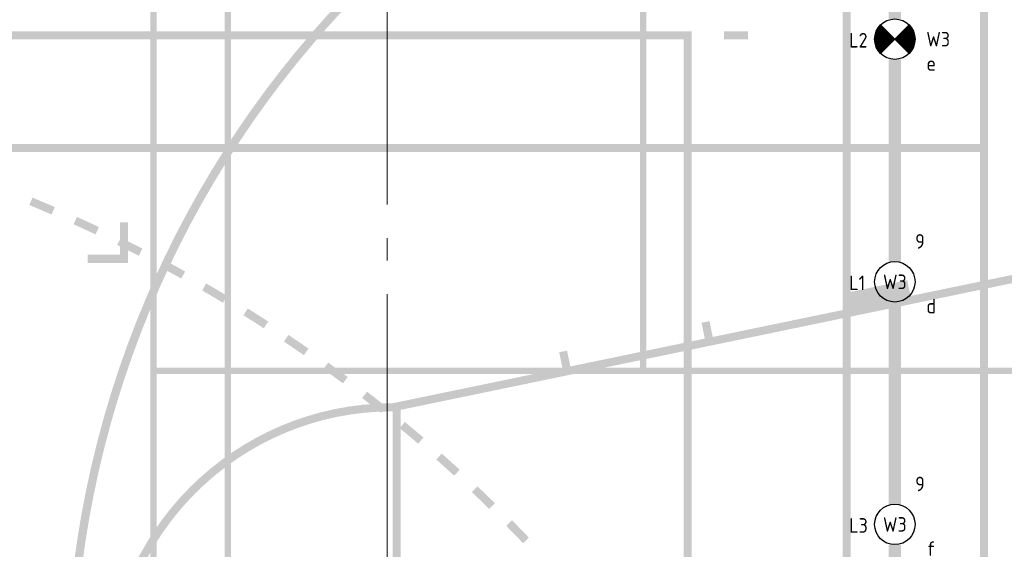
# Model space of a CAD drawing. Header units: millimetres. Extents: x -38031 to 123247, y -16330 to 129979.
# Tile 43 of 235: x -11983 to -5889, y 21841 to 25116. Entities that reach past the tile are written whole.
import ezdxf
from ezdxf.enums import TextEntityAlignment as Align

# ---------------------------------------------------------------- set-up
doc = ezdxf.new("R2010")
doc.units = ezdxf.units.MM
doc.header["$LTSCALE"] = 50
doc.linetypes.add('STYLE_11', pattern=[5, 3.88885498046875, -0.416717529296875, 0.2777862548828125, -0.4166412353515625])
for name, color, linetype in [('AL$1A---_ALGEMEEN', 8, 'Continuous'), ('AM$1A---_ARCERING', 8, 'Continuous'), ('BOUWKUNDIG', 8, 'Continuous'), ('EL6311--NV', 7, 'Continuous')]:
    doc.layers.add(name, color=color, linetype=linetype)
doc.layers.add('Armaturen levering door W-aannemer', color=3, linetype='Continuous', plot=False)
doc.layers.add('Armaturen levering door W-aannemer--NV', color=7, linetype='Continuous', plot=False)
doc.layers.add('stramien', color=1, linetype='STYLE_11', lineweight=15)
doc.styles.add('BURO-018', font='iso.shx', dxfattribs={"height": 90})

# ---------------------------------------------------------------- blocks, each defined once
blk = doc.blocks.new('1115B6LL1500')
at = {"color": 0, "linetype": 'Continuous'}
blk.add_circle((0, 0), 2.5, dxfattribs=at)
at = {"color": 0}
for points in [[(-2.5, 0.75), (-15, 0.75), (-2.5, -0.75), (-15, -0.75)], [(2.5, 0.75), (15, 0.75), (2.5, -0.75), (15, -0.75)]]:
    blk.add_solid(points, dxfattribs=at)
at = {"color": 0, "linetype": 'Continuous', "style": 'BURO-018'}
for tag, p in [('E_GKAST', (0, 8)), ('E_GROEP', (0, 5)), ('E_SGROEP', (4.5, 5)), ('E_ARMCODE', (0, 0)), ('E_SLET', (4.5, -3))]:
    blk.add_attdef(tag, text='', height=1.8, dxfattribs=at).set_placement(p, align=Align.MIDDLE)
blk = doc.blocks.new('E00018')
at = {"color": 0, "linetype": 'Continuous'}
for p, q in [((-1.767766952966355, -1.767766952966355), (1.767766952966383, 1.767766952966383)), ((1.767766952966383, -1.767766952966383), (-1.767766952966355, 1.767766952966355))]:
    blk.add_line(p, q, dxfattribs=at)
at = {"color": 0, "linetype": 'Continuous', "const_width": 2.5}
for points in [[(-0.8838834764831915, 0.8838834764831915, -0.1989123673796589), (0, 1.25, -0.1989123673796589), (0.8838834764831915, 0.8838834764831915, -1)], [(-0.8838834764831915, -0.8838834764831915, 0.1989123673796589), (0, -1.25, 0.1989123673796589), (0.8838834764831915, -0.8838834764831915, 1)]]:
    blk.add_lwpolyline(points, format="xyb", dxfattribs=at)
blk = doc.blocks.new('1115B6LL1500-NO1')
at = {"color": 0, "linetype": 'Continuous'}
blk.add_circle((0, 0), 2.5, dxfattribs=at)
at = {"color": 0}
for points in [[(-2.5, 0.75), (-15, 0.75), (-2.5, -0.75), (-15, -0.75)], [(2.5, 0.75), (15, 0.75), (2.5, -0.75), (15, -0.75)]]:
    blk.add_solid(points, dxfattribs=at)
at = {"color": 0, "zscale": 100}
blk.add_blockref('E00018', (0, 0), dxfattribs=at)
at = {"color": 0, "linetype": 'Continuous', "style": 'BURO-018'}
for tag, p in [('E_GKAST', (0, 8)), ('E_GROEP', (0, 5)), ('E_SGROEP', (4.5, 5)), ('E_ARMCODE', (0, 0)), ('E_SLET', (4.5, -3))]:
    blk.add_attdef(tag, text='', height=1.8, dxfattribs=at).set_placement(p, align=Align.MIDDLE)
blk = doc.blocks.new('Group-17')
at = {"layer": 'AM$1A---_ARCERING', "linetype": 'Continuous', "lineweight": 0}
h = blk.add_hatch(color=256, dxfattribs=at)
h.paths.add_polyline_path([(-62350.99999999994, -13252.99999999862), (-62350.99999999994, 4747.000000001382), (-71350.99999999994, 4747.000000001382), (-71350.99999999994, -13252.99999999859)])
h.paths.add_polyline_path([(-71300.99999999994, -1252.999999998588), (-71300.99999999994, 4697.000000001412), (-62400.99999999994, 4697.000000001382), (-62400.99999999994, -1252.999999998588)])
h.paths.add_polyline_path([(-62400.99999999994, -4227.999999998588), (-71300.99999999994, -4227.999999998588), (-71300.99999999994, -1302.999999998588), (-62400.99999999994, -1302.999999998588)])
h.paths.add_polyline_path([(-62400.99999999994, -13202.99999999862), (-71300.99999999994, -13202.99999999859), (-71300.99999999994, -7252.999999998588), (-62400.99999999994, -7252.999999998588)])
h.paths.add_polyline_path([(-71300.99999999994, -4277.999999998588), (-62400.99999999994, -4277.999999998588), (-62400.99999999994, -7202.999999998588), (-71300.99999999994, -7202.999999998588)])
h = blk.add_hatch(color=256, dxfattribs=at)
h.paths.add_polyline_path([(-67535.99999999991, -14330.49999999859), (-61435.99999999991, -14330.49999999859), (-61435.99999999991, -930.4999999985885), (-67535.99999999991, -930.4999999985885)])
h.paths.add_polyline_path([(-67075.99999999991, -1690.499999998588), (-67495.99999999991, -1690.499999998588), (-67495.99999999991, -970.4999999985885), (-67075.99999999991, -970.4999999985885)])
h.paths.add_polyline_path([(-67035.99999999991, -970.4999999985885), (-64505.99999999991, -970.4999999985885), (-64505.99999999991, -1690.499999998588), (-67035.99999999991, -1690.499999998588)])
h.paths.add_polyline_path([(-61935.99999999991, -1690.499999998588), (-64465.99999999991, -1690.499999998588), (-64465.99999999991, -970.4999999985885), (-61935.99999999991, -970.4999999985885)])
h.paths.add_polyline_path([(-61895.99999999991, -970.4999999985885), (-61475.99999999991, -970.4999999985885), (-61475.99999999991, -1690.499999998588), (-61895.99999999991, -1690.499999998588)])
h.paths.add_polyline_path([(-61475.99999999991, -1730.499999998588), (-61475.99999999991, -5610.499999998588), (-61895.99999999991, -5610.499999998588), (-61895.99999999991, -1730.499999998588)])
h.paths.add_polyline_path([(-61935.99999999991, -1730.499999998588), (-61935.99999999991, -5610.499999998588), (-64465.99999999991, -5610.499999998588), (-64465.99999999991, -1730.499999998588)])
h.paths.add_polyline_path([(-67035.99999999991, -5610.499999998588), (-67035.99999999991, -1730.499999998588), (-64505.99999999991, -1730.499999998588), (-64505.99999999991, -5610.499999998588)])
h.paths.add_polyline_path([(-67495.99999999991, -5610.499999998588), (-67495.99999999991, -1730.499999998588), (-67075.99999999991, -1730.499999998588), (-67075.99999999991, -5610.499999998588)])
h.paths.add_polyline_path([(-67075.99999999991, -9610.499999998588), (-67495.99999999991, -9610.499999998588), (-67495.99999999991, -5650.499999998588), (-67075.99999999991, -5650.499999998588)])
h.paths.add_polyline_path([(-67035.99999999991, -5650.499999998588), (-61935.99999999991, -5650.499999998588), (-61935.99999999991, -9610.499999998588), (-67035.99999999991, -9610.499999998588)])
h.paths.add_polyline_path([(-61895.99999999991, -9610.499999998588), (-61895.99999999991, -5650.499999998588), (-61475.99999999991, -5650.499999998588), (-61475.99999999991, -9610.499999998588)])
h.paths.add_polyline_path([(-61475.99999999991, -13530.49999999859), (-61895.99999999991, -13530.49999999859), (-61895.99999999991, -9650.499999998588), (-61475.99999999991, -9650.499999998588)])
h.paths.add_polyline_path([(-61935.99999999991, -9650.499999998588), (-61935.99999999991, -13530.49999999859), (-64465.99999999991, -13530.49999999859), (-64465.99999999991, -9650.499999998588)])
h.paths.add_polyline_path([(-67035.99999999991, -9650.499999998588), (-64505.99999999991, -9650.499999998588), (-64505.99999999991, -13530.49999999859), (-67035.99999999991, -13530.49999999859)])
h.paths.add_polyline_path([(-67075.99999999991, -9650.499999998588), (-67075.99999999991, -13530.49999999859), (-67495.99999999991, -13530.49999999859), (-67495.99999999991, -9650.499999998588)])
h.paths.add_polyline_path([(-67075.99999999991, -13570.49999999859), (-67075.99999999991, -14290.49999999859), (-67495.99999999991, -14290.49999999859), (-67495.99999999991, -13570.49999999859)])
h.paths.add_polyline_path([(-67035.99999999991, -14290.49999999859), (-67035.99999999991, -13570.49999999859), (-64505.99999999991, -13570.49999999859), (-64505.99999999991, -14290.49999999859)])
h.paths.add_polyline_path([(-64465.99999999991, -13570.49999999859), (-61935.99999999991, -13570.49999999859), (-61935.99999999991, -14290.49999999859), (-64465.99999999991, -14290.49999999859)])
h.paths.add_polyline_path([(-61475.99999999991, -13570.49999999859), (-61475.99999999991, -14290.49999999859), (-61895.99999999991, -14290.49999999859), (-61895.99999999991, -13570.49999999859)])
h = blk.add_hatch(color=256, dxfattribs=at)
edge = h.paths.add_edge_path()
edge.add_line((-60235.99999999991, -1430.499999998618), (-60235.99999999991, -1380.499999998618))
edge.add_line((-60235.99999999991, -1380.499999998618), (-61810.99999999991, -1380.499999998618))
edge.add_arc((-61810.99999999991, -7630.499999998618), 6250, 90, 180)
edge.add_arc((-61810.99999999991, -7630.499999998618), 6250, 180, 270)
edge.add_line((-61810.99999999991, -13880.49999999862), (-60235.99999999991, -13880.49999999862))
edge.add_line((-60235.99999999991, -13880.49999999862), (-60235.99999999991, -13830.49999999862))
edge.add_line((-60235.99999999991, -13830.49999999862), (-61810.69319999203, -13830.49999999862))
edge.add_arc((-61810.92198962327, -7632.300342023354), 6198.199662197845, 181.3896675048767, 270.0021149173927, ccw=False)
edge.add_line((-68007.2986344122, -7782.618432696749), (-68010.9888801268, -7630.499999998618))
edge.add_line((-68010.9888801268, -7630.499999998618), (-68007.2986344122, -7478.381567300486))
edge.add_arc((-61810.9219896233, -7628.699657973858), 6198.199662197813, 89.99788508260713, 178.6103324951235, ccw=False)
edge.add_line((-61810.69319999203, -1430.499999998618), (-60235.99999999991, -1430.499999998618))
h = blk.add_hatch(color=256, dxfattribs=at)
h.paths.add_polyline_path([(-64185.99999999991, -3530.499999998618), (-82185.99999999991, -3530.499999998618), (-82185.99999999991, -12530.49999999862), (-64185.99999999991, -12530.49999999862)])
h.paths.add_polyline_path([(-70185.99999999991, -12480.49999999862), (-70185.99999999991, -3580.499999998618), (-64235.99999999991, -3580.499999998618), (-64235.99999999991, -12480.49999999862)])
h.paths.add_polyline_path([(-82135.99999999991, -12480.49999999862), (-82135.99999999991, -3580.499999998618), (-76185.99999999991, -3580.499999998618), (-76185.99999999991, -12480.49999999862)])
h.paths.add_polyline_path([(-73160.99999999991, -12480.49999999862), (-73160.99999999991, -3580.499999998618), (-70235.99999999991, -3580.499999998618), (-70235.99999999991, -12480.49999999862)])
h.paths.add_polyline_path([(-76135.99999999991, -3580.499999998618), (-73210.99999999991, -3580.499999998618), (-73210.99999999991, -12480.49999999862), (-76135.99999999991, -12480.49999999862)])
h = blk.add_hatch(color=256, dxfattribs=at)
edge = h.paths.add_edge_path()
edge.add_line((-68265.39827829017, -4559.548172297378), (-68284.4849545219, -4605.761793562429))
edge.add_arc((-71701.0000001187, -12878.00000028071), 8950.000000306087, 66.60395671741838, 67.55889742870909, ccw=False)
edge.add_line((-68147.0936209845, -4663.850655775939), (-68127.23939540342, -4617.961553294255))
edge.add_arc((-71701.00000015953, -12878.00000036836), 9000.000000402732, 66.60395671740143, 67.55889742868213)
h = blk.add_hatch(color=256, dxfattribs=at)
edge = h.paths.add_edge_path()
edge.add_line((-60235.99999999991, -4681.55924428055), (-60235.99999999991, -4630.499999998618))
edge.add_line((-60235.99999999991, -4630.499999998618), (-61949.69555563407, -4985.108999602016))
edge.add_line((-61949.69555563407, -4985.108999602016), (-61969.95892703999, -4887.183539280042))
edge.add_line((-61969.95892703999, -4887.183539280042), (-62018.92165720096, -4897.315224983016))
edge.add_line((-62018.92165720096, -4897.315224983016), (-61998.65828579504, -4995.240685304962))
edge.add_line((-61998.65828579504, -4995.240685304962), (-62831.02469853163, -5167.479342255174))
edge.add_line((-62831.02469853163, -5167.479342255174), (-62851.28806993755, -5069.553881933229))
edge.add_line((-62851.28806993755, -5069.553881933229), (-63242.98991122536, -5150.607367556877))
edge.add_line((-63242.98991122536, -5150.607367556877), (-63222.72653981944, -5248.532827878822))
edge.add_line((-63222.72653981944, -5248.532827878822), (-64055.09295255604, -5420.771484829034))
edge.add_line((-64055.09295255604, -5420.771484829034), (-64075.35632396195, -5322.846024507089))
edge.add_line((-64075.35632396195, -5322.846024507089), (-64124.31905412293, -5332.977710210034))
edge.add_line((-64124.31905412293, -5332.977710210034), (-64104.05568271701, -5430.903170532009))
edge.add_line((-64104.05568271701, -5430.903170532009), (-64936.4220954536, -5603.141827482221))
edge.add_line((-64936.4220954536, -5603.141827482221), (-64956.68546685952, -5505.216367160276))
edge.add_line((-64956.68546685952, -5505.216367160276), (-65005.64819702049, -5515.348052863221))
edge.add_line((-65005.64819702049, -5515.348052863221), (-64985.38482561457, -5613.273513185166))
edge.add_line((-64985.38482561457, -5613.273513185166), (-66035.99999999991, -5830.673619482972))
edge.add_arc((-66035.99999999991, -7605.673619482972), 1775, 90, 180)
edge.add_line((-67810.99999999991, -7605.673619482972), (-67810.99999999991, -7630.499999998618))
edge.add_line((-67810.99999999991, -7630.499999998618), (-67810.99999999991, -7655.326380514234))
edge.add_arc((-66035.99999999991, -7655.326380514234), 1775, 180, 270)
edge.add_line((-66035.99999999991, -9430.326380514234), (-64985.38482561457, -9647.72648681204))
edge.add_line((-64985.38482561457, -9647.72648681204), (-65005.64819702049, -9745.651947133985))
edge.add_line((-65005.64819702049, -9745.651947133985), (-64956.68546685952, -9755.78363283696))
edge.add_line((-64956.68546685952, -9755.78363283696), (-64936.4220954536, -9657.858172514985))
edge.add_line((-64936.4220954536, -9657.858172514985), (-64104.05568271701, -9830.096829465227))
edge.add_line((-64104.05568271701, -9830.096829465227), (-64124.31905412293, -9928.022289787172))
edge.add_line((-64124.31905412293, -9928.022289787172), (-64075.35632396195, -9938.153975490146))
edge.add_line((-64075.35632396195, -9938.153975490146), (-64055.09295255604, -9840.228515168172))
edge.add_line((-64055.09295255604, -9840.228515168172), (-63222.72653981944, -10012.46717211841))
edge.add_line((-63222.72653981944, -10012.46717211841), (-63242.98991122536, -10110.39263244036))
edge.add_line((-63242.98991122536, -10110.39263244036), (-62851.28806993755, -10191.44611806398))
edge.add_line((-62851.28806993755, -10191.44611806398), (-62831.02469853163, -10093.52065774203))
edge.add_line((-62831.02469853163, -10093.52065774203), (-61998.65828579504, -10265.75931469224))
edge.add_line((-61998.65828579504, -10265.75931469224), (-62018.92165720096, -10363.68477501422))
edge.add_line((-62018.92165720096, -10363.68477501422), (-61969.95892703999, -10373.81646071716))
edge.add_line((-61969.95892703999, -10373.81646071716), (-61949.69555563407, -10275.89100039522))
edge.add_line((-61949.69555563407, -10275.89100039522), (-60235.99999999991, -10630.49999999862))
edge.add_line((-60235.99999999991, -10630.49999999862), (-60235.99999999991, -10579.44075571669))
edge.add_line((-60235.99999999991, -10579.44075571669), (-65985.99999999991, -9389.613460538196))
edge.add_line((-65985.99999999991, -9389.613460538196), (-65985.99999999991, -7630.499999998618))
edge.add_line((-65985.99999999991, -7630.499999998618), (-65985.99999999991, -5871.38653945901))
edge.add_line((-65985.99999999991, -5871.38653945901), (-60235.99999999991, -4681.55924428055))
edge = h.paths.add_edge_path()
edge.add_arc((-66035.99999999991, -7605.673619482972), 1725, 90, 180, ccw=False)
edge.add_line((-66035.99999999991, -5880.673619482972), (-66035.99999999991, -5880.678580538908))
edge.add_line((-66035.99999999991, -5880.678580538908), (-66035.99999999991, -7630.499999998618))
edge.add_line((-66035.99999999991, -7630.499999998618), (-66035.99999999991, -9380.321419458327))
edge.add_line((-66035.99999999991, -9380.321419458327), (-66035.99999999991, -9380.326380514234))
edge.add_arc((-66035.99999999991, -7655.326380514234), 1725, 180, 270, ccw=False)
edge.add_line((-67760.99999999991, -7655.326380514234), (-67760.99999999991, -7630.499999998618))
edge.add_line((-67760.99999999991, -7630.499999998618), (-67760.99999999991, -7605.673619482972))
h = blk.add_hatch(color=256, dxfattribs=at)
edge = h.paths.add_edge_path()
edge.add_line((-67990.07322379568, -4678.669389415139), (-68010.6894836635, -4724.221226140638))
edge.add_arc((-71700.9999999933, -12877.99999998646), 8949.999999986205, 64.69407529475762, 65.64901600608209, ccw=False)
edge.add_line((-67875.31043259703, -4786.856735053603), (-67853.93786518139, -4741.654817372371))
edge.add_arc((-71701.00000004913, -12878.00000009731), 9000.000000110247, 64.69407529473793, 65.64901600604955)
for points in [[(-67923.49999999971, -4962.999999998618), (-67923.49999999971, -4912.999999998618), (-67723.49999999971, -4912.999999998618), (-67723.49999999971, -4712.999999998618), (-67673.49999999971, -4712.999999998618), (-67673.49999999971, -4962.999999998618)], [(-67673.49999999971, -4962.999999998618), (-67673.49999994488, -4963.000000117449)]]:
    blk.add_hatch(color=256, dxfattribs=at).paths.add_polyline_path(points)
h = blk.add_hatch(color=256, dxfattribs=at)
edge = h.paths.add_edge_path()
edge.add_line((-67740.99407307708, -4851.739783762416), (-67718.87113493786, -4806.900341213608))
edge.add_arc((-71700.99999989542, -12877.99999979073), 8999.999999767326, 62.78419387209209, 63.739134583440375, ccw=False)
edge.add_line((-67584.91055160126, -4874.387837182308), (-67607.77771520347, -4918.852349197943))
edge.add_arc((-71701.00000008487, -12878.00000016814), 8950.000000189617, 62.78419387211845, 63.7391345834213)
h = blk.add_hatch(color=256, dxfattribs=at)
edge = h.paths.add_edge_path()
edge.add_arc((-71700.99999999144, -12877.99999998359), 8949.999999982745, 60.8743124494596, 61.82925316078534)
edge.add_line((-67475.69836352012, -4988.175788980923), (-67452.0933264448, -4944.098558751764))
edge.add_arc((-71701.00000000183, -12878.00000000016), 9000.000000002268, 60.874312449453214, 61.82925316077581, ccw=False)
edge.add_line((-67320.4563531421, -5016.013141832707), (-67344.79270673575, -5059.690846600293))
h = blk.add_hatch(color=256, dxfattribs=at)
edge = h.paths.add_edge_path()
edge.add_arc((-71701.00000005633, -12878.0000000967), 8950.000000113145, 58.96443102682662, 59.919371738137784, ccw=False)
edge.add_line((-67086.64759246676, -5209.215750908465), (-67060.86908739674, -5166.37338080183))
edge.add_arc((-71700.99999985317, -12877.99999975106), 8999.999999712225, 58.96443102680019, 59.91937173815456)
edge.add_line((-67190.03619751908, -5090.111610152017), (-67215.09710753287, -5133.37765676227))
h = blk.add_hatch(color=256, dxfattribs=at)
edge = h.paths.add_edge_path()
edge.add_arc((-71700.99999993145, -12877.99999989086), 8949.999999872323, 57.0545496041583, 58.00949031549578, ccw=False)
edge.add_line((-66833.62918038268, -5367.260934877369), (-66806.43716463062, -5325.301498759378))
edge.add_arc((-71700.99999976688, -12877.99999963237), 8999.999999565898, 57.05454960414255, 58.0094903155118)
edge.add_line((-66932.99090252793, -5244.77726995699), (-66959.47984195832, -5287.184062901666))
h = blk.add_hatch(color=256, dxfattribs=at)
edge = h.paths.add_edge_path()
edge.add_arc((-71700.99999991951, -12877.99999988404), 8949.99999986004, 55.14466818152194, 56.09960889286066)
edge.add_line((-66709.1305662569, -5449.424123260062), (-66681.24302752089, -5407.92369936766))
edge.add_arc((-71701.00000006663, -12878.00000009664), 9000.000000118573, 55.14466818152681, 56.099608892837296, ccw=False)
edge.add_line((-66557.44326734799, -5492.620921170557), (-66586.01858252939, -5533.650804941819))
h = blk.add_hatch(color=256, dxfattribs=at)
edge = h.paths.add_edge_path()
edge.add_arc((-71701.00000004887, -12878.00000006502), 8950.000000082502, 53.23478675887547, 54.18972747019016)
edge.add_line((-66464.32742697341, -5619.917583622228), (-66435.07227293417, -5579.369637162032))
edge.add_arc((-71700.99999963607, -12877.99999949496), 8999.999999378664, 53.23478675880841, 54.18972747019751, ccw=False)
edge.add_line((-66314.16403622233, -5668.145750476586), (-66344.09090268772, -5708.200496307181))
h = blk.add_hatch(color=256, dxfattribs=at)
edge = h.paths.add_edge_path()
edge.add_arc((-71700.99999997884, -12877.99999997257), 8949.999999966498, 51.32490533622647, 52.27984604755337)
edge.add_line((-66225.34240870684, -5798.475019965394), (-66194.75214283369, -5758.92460108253))
edge.add_arc((-71701.00000005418, -12878.00000006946), 9000.000000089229, 51.32490533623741, 52.279846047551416, ccw=False)
edge.add_line((-66076.86976273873, -5851.680972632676), (-66108.11493072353, -5890.716078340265))
h = blk.add_hatch(color=256, dxfattribs=at)
edge = h.paths.add_edge_path()
edge.add_line((-65960.54964104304, -5946.38909946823), (-65992.44103192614, -5984.898048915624))
edge.add_arc((-71700.99999979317, -12877.99999975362), 8949.99999967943, 49.41502391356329, 50.369964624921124, ccw=False)
edge.add_line((-65878.35284395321, -6080.994770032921), (-65845.82408889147, -6043.022673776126))
edge.add_arc((-71701.00000017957, -12878.00000021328), 9000.000000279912, 49.41502391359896, 50.36996462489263)
h = blk.add_hatch(color=256, dxfattribs=at)
edge = h.paths.add_edge_path()
edge.add_arc((-71701.00000010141, -12878.00000011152), 8950.000000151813, 47.5051424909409, 48.46008320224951, ccw=False)
edge.add_line((-65655.0599158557, -6278.825165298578), (-65621.2837142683, -6241.958266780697))
edge.add_arc((-71701.0000001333, -12878.00000014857), 9000.000000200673, 47.50514249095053, 48.46008320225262)
edge.add_line((-65732.72497449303, -6141.554852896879), (-65765.88205796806, -6178.979548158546))
h = blk.add_hatch(color=256, dxfattribs=at)
edge = h.paths.add_edge_path()
edge.add_line((-65511.53126412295, -6344.205025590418), (-65545.91720154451, -6380.503886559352))
edge.add_arc((-71700.99999996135, -12877.999999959), 8949.999999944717, 45.59526106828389, 46.550201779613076, ccw=False)
edge.add_line((-65438.48423245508, -6483.98746785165), (-65403.49811084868, -6448.266727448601))
edge.add_arc((-71701.00000019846, -12878.0000002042), 9000.000000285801, 45.59526106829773, 46.55020177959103)
h = blk.add_hatch(color=256, dxfattribs=at)
edge = h.paths.add_edge_path()
edge.add_line((-65297.21426365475, -6554.114466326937), (-65332.7908510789, -6589.247163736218))
edge.add_arc((-71700.99999991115, -12877.99999991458), 8949.999999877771, 43.68537964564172, 44.64032035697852, ccw=False)
edge.add_line((-65228.86641668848, -6696.253735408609), (-65192.709245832, -6661.7188400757))
edge.add_arc((-71701.00000007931, -12878.00000007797), 9000.00000011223, 43.68537964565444, 44.64032035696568)
at = {"layer": 'AL$1A---_ALGEMEEN', "color": 0}
for points in [[(-63250.99999999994, -12877.99999999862), (-63250.99999999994, 7122.000000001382), (-63200.99999999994, -12877.99999999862), (-63200.99999999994, 7122.000000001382)], [(-63835.99999999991, -3580.499999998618), (-63985.99999999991, -3580.499999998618), (-63835.99999999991, -3530.499999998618), (-63985.99999999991, -3530.499999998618)]]:
    blk.add_solid(points, dxfattribs=at)
blk = doc.blocks.new('Group-57')
at = {"layer": 'AM$1A---_ARCERING', "linetype": 'Continuous', "lineweight": 0}
h = blk.add_hatch(color=256, dxfattribs=at)
h.paths.add_polyline_path([(-62350.99999999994, -13252.99999999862), (-62350.99999999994, 4747.000000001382), (-71350.99999999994, 4747.000000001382), (-71350.99999999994, -13252.99999999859)])
h.paths.add_polyline_path([(-71300.99999999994, -1252.999999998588), (-71300.99999999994, 4697.000000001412), (-62400.99999999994, 4697.000000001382), (-62400.99999999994, -1252.999999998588)])
h.paths.add_polyline_path([(-62400.99999999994, -4227.999999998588), (-71300.99999999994, -4227.999999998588), (-71300.99999999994, -1302.999999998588), (-62400.99999999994, -1302.999999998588)])
h.paths.add_polyline_path([(-62400.99999999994, -13202.99999999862), (-71300.99999999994, -13202.99999999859), (-71300.99999999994, -7252.999999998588), (-62400.99999999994, -7252.999999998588)])
h.paths.add_polyline_path([(-71300.99999999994, -4277.999999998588), (-62400.99999999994, -4277.999999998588), (-62400.99999999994, -7202.999999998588), (-71300.99999999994, -7202.999999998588)])
h = blk.add_hatch(color=256, dxfattribs=at)
h.paths.add_polyline_path([(-67535.99999999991, -14330.49999999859), (-61435.99999999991, -14330.49999999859), (-61435.99999999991, -930.4999999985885), (-67535.99999999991, -930.4999999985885)])
h.paths.add_polyline_path([(-67075.99999999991, -1690.499999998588), (-67495.99999999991, -1690.499999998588), (-67495.99999999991, -970.4999999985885), (-67075.99999999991, -970.4999999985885)])
h.paths.add_polyline_path([(-67035.99999999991, -970.4999999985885), (-64505.99999999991, -970.4999999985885), (-64505.99999999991, -1690.499999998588), (-67035.99999999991, -1690.499999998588)])
h.paths.add_polyline_path([(-61935.99999999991, -1690.499999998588), (-64465.99999999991, -1690.499999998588), (-64465.99999999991, -970.4999999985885), (-61935.99999999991, -970.4999999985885)])
h.paths.add_polyline_path([(-61895.99999999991, -970.4999999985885), (-61475.99999999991, -970.4999999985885), (-61475.99999999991, -1690.499999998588), (-61895.99999999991, -1690.499999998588)])
h.paths.add_polyline_path([(-61475.99999999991, -1730.499999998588), (-61475.99999999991, -5610.499999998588), (-61895.99999999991, -5610.499999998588), (-61895.99999999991, -1730.499999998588)])
h.paths.add_polyline_path([(-61935.99999999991, -1730.499999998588), (-61935.99999999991, -5610.499999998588), (-64465.99999999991, -5610.499999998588), (-64465.99999999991, -1730.499999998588)])
h.paths.add_polyline_path([(-67035.99999999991, -5610.499999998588), (-67035.99999999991, -1730.499999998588), (-64505.99999999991, -1730.499999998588), (-64505.99999999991, -5610.499999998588)])
h.paths.add_polyline_path([(-67495.99999999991, -5610.499999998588), (-67495.99999999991, -1730.499999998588), (-67075.99999999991, -1730.499999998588), (-67075.99999999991, -5610.499999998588)])
h.paths.add_polyline_path([(-67075.99999999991, -9610.499999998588), (-67495.99999999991, -9610.499999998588), (-67495.99999999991, -5650.499999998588), (-67075.99999999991, -5650.499999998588)])
h.paths.add_polyline_path([(-67035.99999999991, -5650.499999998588), (-61935.99999999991, -5650.499999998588), (-61935.99999999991, -9610.499999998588), (-67035.99999999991, -9610.499999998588)])
h.paths.add_polyline_path([(-61895.99999999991, -9610.499999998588), (-61895.99999999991, -5650.499999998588), (-61475.99999999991, -5650.499999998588), (-61475.99999999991, -9610.499999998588)])
h.paths.add_polyline_path([(-61475.99999999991, -13530.49999999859), (-61895.99999999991, -13530.49999999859), (-61895.99999999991, -9650.499999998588), (-61475.99999999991, -9650.499999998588)])
h.paths.add_polyline_path([(-61935.99999999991, -9650.499999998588), (-61935.99999999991, -13530.49999999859), (-64465.99999999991, -13530.49999999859), (-64465.99999999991, -9650.499999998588)])
h.paths.add_polyline_path([(-67035.99999999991, -9650.499999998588), (-64505.99999999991, -9650.499999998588), (-64505.99999999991, -13530.49999999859), (-67035.99999999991, -13530.49999999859)])
h.paths.add_polyline_path([(-67075.99999999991, -9650.499999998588), (-67075.99999999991, -13530.49999999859), (-67495.99999999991, -13530.49999999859), (-67495.99999999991, -9650.499999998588)])
h.paths.add_polyline_path([(-67075.99999999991, -13570.49999999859), (-67075.99999999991, -14290.49999999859), (-67495.99999999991, -14290.49999999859), (-67495.99999999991, -13570.49999999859)])
h.paths.add_polyline_path([(-67035.99999999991, -14290.49999999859), (-67035.99999999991, -13570.49999999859), (-64505.99999999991, -13570.49999999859), (-64505.99999999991, -14290.49999999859)])
h.paths.add_polyline_path([(-64465.99999999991, -13570.49999999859), (-61935.99999999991, -13570.49999999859), (-61935.99999999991, -14290.49999999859), (-64465.99999999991, -14290.49999999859)])
h.paths.add_polyline_path([(-61475.99999999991, -13570.49999999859), (-61475.99999999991, -14290.49999999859), (-61895.99999999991, -14290.49999999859), (-61895.99999999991, -13570.49999999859)])
h = blk.add_hatch(color=256, dxfattribs=at)
edge = h.paths.add_edge_path()
edge.add_line((-60235.99999999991, -1430.499999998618), (-60235.99999999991, -1380.499999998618))
edge.add_line((-60235.99999999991, -1380.499999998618), (-61810.99999999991, -1380.499999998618))
edge.add_arc((-61810.99999999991, -7630.499999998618), 6250, 90, 180)
edge.add_arc((-61810.99999999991, -7630.499999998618), 6250, 180, 270)
edge.add_line((-61810.99999999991, -13880.49999999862), (-60235.99999999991, -13880.49999999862))
edge.add_line((-60235.99999999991, -13880.49999999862), (-60235.99999999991, -13830.49999999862))
edge.add_line((-60235.99999999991, -13830.49999999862), (-61810.69319999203, -13830.49999999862))
edge.add_arc((-61810.92198962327, -7632.300342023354), 6198.199662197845, 181.3896675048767, 270.0021149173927, ccw=False)
edge.add_line((-68007.2986344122, -7782.618432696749), (-68010.9888801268, -7630.499999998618))
edge.add_line((-68010.9888801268, -7630.499999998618), (-68007.2986344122, -7478.381567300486))
edge.add_arc((-61810.9219896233, -7628.699657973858), 6198.199662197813, 89.99788508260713, 178.6103324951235, ccw=False)
edge.add_line((-61810.69319999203, -1430.499999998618), (-60235.99999999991, -1430.499999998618))
h = blk.add_hatch(color=256, dxfattribs=at)
h.paths.add_polyline_path([(-64185.99999999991, -3530.499999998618), (-82185.99999999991, -3530.499999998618), (-82185.99999999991, -12530.49999999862), (-64185.99999999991, -12530.49999999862)])
h.paths.add_polyline_path([(-70185.99999999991, -12480.49999999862), (-70185.99999999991, -3580.499999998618), (-64235.99999999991, -3580.499999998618), (-64235.99999999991, -12480.49999999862)])
h.paths.add_polyline_path([(-82135.99999999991, -12480.49999999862), (-82135.99999999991, -3580.499999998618), (-76185.99999999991, -3580.499999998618), (-76185.99999999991, -12480.49999999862)])
h.paths.add_polyline_path([(-73160.99999999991, -12480.49999999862), (-73160.99999999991, -3580.499999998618), (-70235.99999999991, -3580.499999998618), (-70235.99999999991, -12480.49999999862)])
h.paths.add_polyline_path([(-76135.99999999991, -3580.499999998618), (-73210.99999999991, -3580.499999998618), (-73210.99999999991, -12480.49999999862), (-76135.99999999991, -12480.49999999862)])
h = blk.add_hatch(color=256, dxfattribs=at)
edge = h.paths.add_edge_path()
edge.add_line((-68265.39827829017, -4559.548172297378), (-68284.4849545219, -4605.761793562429))
edge.add_arc((-71701.0000001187, -12878.00000028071), 8950.000000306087, 66.60395671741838, 67.55889742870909, ccw=False)
edge.add_line((-68147.0936209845, -4663.850655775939), (-68127.23939540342, -4617.961553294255))
edge.add_arc((-71701.00000015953, -12878.00000036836), 9000.000000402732, 66.60395671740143, 67.55889742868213)
h = blk.add_hatch(color=256, dxfattribs=at)
edge = h.paths.add_edge_path()
edge.add_line((-60235.99999999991, -4681.55924428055), (-60235.99999999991, -4630.499999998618))
edge.add_line((-60235.99999999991, -4630.499999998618), (-61949.69555563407, -4985.108999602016))
edge.add_line((-61949.69555563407, -4985.108999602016), (-61969.95892703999, -4887.183539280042))
edge.add_line((-61969.95892703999, -4887.183539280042), (-62018.92165720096, -4897.315224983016))
edge.add_line((-62018.92165720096, -4897.315224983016), (-61998.65828579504, -4995.240685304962))
edge.add_line((-61998.65828579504, -4995.240685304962), (-62831.02469853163, -5167.479342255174))
edge.add_line((-62831.02469853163, -5167.479342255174), (-62851.28806993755, -5069.553881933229))
edge.add_line((-62851.28806993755, -5069.553881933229), (-63242.98991122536, -5150.607367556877))
edge.add_line((-63242.98991122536, -5150.607367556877), (-63222.72653981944, -5248.532827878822))
edge.add_line((-63222.72653981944, -5248.532827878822), (-64055.09295255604, -5420.771484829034))
edge.add_line((-64055.09295255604, -5420.771484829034), (-64075.35632396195, -5322.846024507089))
edge.add_line((-64075.35632396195, -5322.846024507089), (-64124.31905412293, -5332.977710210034))
edge.add_line((-64124.31905412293, -5332.977710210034), (-64104.05568271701, -5430.903170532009))
edge.add_line((-64104.05568271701, -5430.903170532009), (-64936.4220954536, -5603.141827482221))
edge.add_line((-64936.4220954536, -5603.141827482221), (-64956.68546685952, -5505.216367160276))
edge.add_line((-64956.68546685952, -5505.216367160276), (-65005.64819702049, -5515.348052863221))
edge.add_line((-65005.64819702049, -5515.348052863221), (-64985.38482561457, -5613.273513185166))
edge.add_line((-64985.38482561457, -5613.273513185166), (-66035.99999999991, -5830.673619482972))
edge.add_arc((-66035.99999999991, -7605.673619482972), 1775, 90, 180)
edge.add_line((-67810.99999999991, -7605.673619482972), (-67810.99999999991, -7630.499999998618))
edge.add_line((-67810.99999999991, -7630.499999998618), (-67810.99999999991, -7655.326380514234))
edge.add_arc((-66035.99999999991, -7655.326380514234), 1775, 180, 270)
edge.add_line((-66035.99999999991, -9430.326380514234), (-64985.38482561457, -9647.72648681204))
edge.add_line((-64985.38482561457, -9647.72648681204), (-65005.64819702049, -9745.651947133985))
edge.add_line((-65005.64819702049, -9745.651947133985), (-64956.68546685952, -9755.78363283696))
edge.add_line((-64956.68546685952, -9755.78363283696), (-64936.4220954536, -9657.858172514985))
edge.add_line((-64936.4220954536, -9657.858172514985), (-64104.05568271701, -9830.096829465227))
edge.add_line((-64104.05568271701, -9830.096829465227), (-64124.31905412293, -9928.022289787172))
edge.add_line((-64124.31905412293, -9928.022289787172), (-64075.35632396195, -9938.153975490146))
edge.add_line((-64075.35632396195, -9938.153975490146), (-64055.09295255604, -9840.228515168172))
edge.add_line((-64055.09295255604, -9840.228515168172), (-63222.72653981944, -10012.46717211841))
edge.add_line((-63222.72653981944, -10012.46717211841), (-63242.98991122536, -10110.39263244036))
edge.add_line((-63242.98991122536, -10110.39263244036), (-62851.28806993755, -10191.44611806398))
edge.add_line((-62851.28806993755, -10191.44611806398), (-62831.02469853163, -10093.52065774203))
edge.add_line((-62831.02469853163, -10093.52065774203), (-61998.65828579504, -10265.75931469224))
edge.add_line((-61998.65828579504, -10265.75931469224), (-62018.92165720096, -10363.68477501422))
edge.add_line((-62018.92165720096, -10363.68477501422), (-61969.95892703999, -10373.81646071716))
edge.add_line((-61969.95892703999, -10373.81646071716), (-61949.69555563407, -10275.89100039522))
edge.add_line((-61949.69555563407, -10275.89100039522), (-60235.99999999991, -10630.49999999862))
edge.add_line((-60235.99999999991, -10630.49999999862), (-60235.99999999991, -10579.44075571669))
edge.add_line((-60235.99999999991, -10579.44075571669), (-65985.99999999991, -9389.613460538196))
edge.add_line((-65985.99999999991, -9389.613460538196), (-65985.99999999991, -7630.499999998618))
edge.add_line((-65985.99999999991, -7630.499999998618), (-65985.99999999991, -5871.38653945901))
edge.add_line((-65985.99999999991, -5871.38653945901), (-60235.99999999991, -4681.55924428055))
edge = h.paths.add_edge_path()
edge.add_arc((-66035.99999999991, -7605.673619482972), 1725, 90, 180, ccw=False)
edge.add_line((-66035.99999999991, -5880.673619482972), (-66035.99999999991, -5880.678580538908))
edge.add_line((-66035.99999999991, -5880.678580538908), (-66035.99999999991, -7630.499999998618))
edge.add_line((-66035.99999999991, -7630.499999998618), (-66035.99999999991, -9380.321419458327))
edge.add_line((-66035.99999999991, -9380.321419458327), (-66035.99999999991, -9380.326380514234))
edge.add_arc((-66035.99999999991, -7655.326380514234), 1725, 180, 270, ccw=False)
edge.add_line((-67760.99999999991, -7655.326380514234), (-67760.99999999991, -7630.499999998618))
edge.add_line((-67760.99999999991, -7630.499999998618), (-67760.99999999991, -7605.673619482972))
h = blk.add_hatch(color=256, dxfattribs=at)
edge = h.paths.add_edge_path()
edge.add_line((-67990.07322379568, -4678.669389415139), (-68010.6894836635, -4724.221226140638))
edge.add_arc((-71700.9999999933, -12877.99999998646), 8949.999999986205, 64.69407529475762, 65.64901600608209, ccw=False)
edge.add_line((-67875.31043259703, -4786.856735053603), (-67853.93786518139, -4741.654817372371))
edge.add_arc((-71701.00000004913, -12878.00000009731), 9000.000000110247, 64.69407529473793, 65.64901600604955)
for points in [[(-67923.49999999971, -4962.999999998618), (-67923.49999999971, -4912.999999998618), (-67723.49999999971, -4912.999999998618), (-67723.49999999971, -4712.999999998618), (-67673.49999999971, -4712.999999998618), (-67673.49999999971, -4962.999999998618)], [(-67673.49999999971, -4962.999999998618), (-67673.49999994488, -4963.000000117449)]]:
    blk.add_hatch(color=256, dxfattribs=at).paths.add_polyline_path(points)
h = blk.add_hatch(color=256, dxfattribs=at)
edge = h.paths.add_edge_path()
edge.add_line((-67740.99407307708, -4851.739783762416), (-67718.87113493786, -4806.900341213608))
edge.add_arc((-71700.99999989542, -12877.99999979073), 8999.999999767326, 62.78419387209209, 63.739134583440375, ccw=False)
edge.add_line((-67584.91055160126, -4874.387837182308), (-67607.77771520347, -4918.852349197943))
edge.add_arc((-71701.00000008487, -12878.00000016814), 8950.000000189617, 62.78419387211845, 63.7391345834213)
h = blk.add_hatch(color=256, dxfattribs=at)
edge = h.paths.add_edge_path()
edge.add_arc((-71700.99999999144, -12877.99999998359), 8949.999999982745, 60.8743124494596, 61.82925316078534)
edge.add_line((-67475.69836352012, -4988.175788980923), (-67452.0933264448, -4944.098558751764))
edge.add_arc((-71701.00000000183, -12878.00000000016), 9000.000000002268, 60.874312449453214, 61.82925316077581, ccw=False)
edge.add_line((-67320.4563531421, -5016.013141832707), (-67344.79270673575, -5059.690846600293))
h = blk.add_hatch(color=256, dxfattribs=at)
edge = h.paths.add_edge_path()
edge.add_arc((-71701.00000005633, -12878.0000000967), 8950.000000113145, 58.96443102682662, 59.919371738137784, ccw=False)
edge.add_line((-67086.64759246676, -5209.215750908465), (-67060.86908739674, -5166.37338080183))
edge.add_arc((-71700.99999985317, -12877.99999975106), 8999.999999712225, 58.96443102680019, 59.91937173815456)
edge.add_line((-67190.03619751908, -5090.111610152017), (-67215.09710753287, -5133.37765676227))
h = blk.add_hatch(color=256, dxfattribs=at)
edge = h.paths.add_edge_path()
edge.add_arc((-71700.99999993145, -12877.99999989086), 8949.999999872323, 57.0545496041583, 58.00949031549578, ccw=False)
edge.add_line((-66833.62918038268, -5367.260934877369), (-66806.43716463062, -5325.301498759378))
edge.add_arc((-71700.99999976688, -12877.99999963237), 8999.999999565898, 57.05454960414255, 58.0094903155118)
edge.add_line((-66932.99090252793, -5244.77726995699), (-66959.47984195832, -5287.184062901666))
h = blk.add_hatch(color=256, dxfattribs=at)
edge = h.paths.add_edge_path()
edge.add_arc((-71700.99999991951, -12877.99999988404), 8949.99999986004, 55.14466818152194, 56.09960889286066)
edge.add_line((-66709.1305662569, -5449.424123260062), (-66681.24302752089, -5407.92369936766))
edge.add_arc((-71701.00000006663, -12878.00000009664), 9000.000000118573, 55.14466818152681, 56.099608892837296, ccw=False)
edge.add_line((-66557.44326734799, -5492.620921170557), (-66586.01858252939, -5533.650804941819))
h = blk.add_hatch(color=256, dxfattribs=at)
edge = h.paths.add_edge_path()
edge.add_arc((-71701.00000004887, -12878.00000006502), 8950.000000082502, 53.23478675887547, 54.18972747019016)
edge.add_line((-66464.32742697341, -5619.917583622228), (-66435.07227293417, -5579.369637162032))
edge.add_arc((-71700.99999963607, -12877.99999949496), 8999.999999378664, 53.23478675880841, 54.18972747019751, ccw=False)
edge.add_line((-66314.16403622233, -5668.145750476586), (-66344.09090268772, -5708.200496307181))
h = blk.add_hatch(color=256, dxfattribs=at)
edge = h.paths.add_edge_path()
edge.add_arc((-71700.99999997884, -12877.99999997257), 8949.999999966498, 51.32490533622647, 52.27984604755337)
edge.add_line((-66225.34240870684, -5798.475019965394), (-66194.75214283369, -5758.92460108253))
edge.add_arc((-71701.00000005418, -12878.00000006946), 9000.000000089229, 51.32490533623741, 52.279846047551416, ccw=False)
edge.add_line((-66076.86976273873, -5851.680972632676), (-66108.11493072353, -5890.716078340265))
h = blk.add_hatch(color=256, dxfattribs=at)
edge = h.paths.add_edge_path()
edge.add_line((-65960.54964104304, -5946.38909946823), (-65992.44103192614, -5984.898048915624))
edge.add_arc((-71700.99999979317, -12877.99999975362), 8949.99999967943, 49.41502391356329, 50.369964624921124, ccw=False)
edge.add_line((-65878.35284395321, -6080.994770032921), (-65845.82408889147, -6043.022673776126))
edge.add_arc((-71701.00000017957, -12878.00000021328), 9000.000000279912, 49.41502391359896, 50.36996462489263)
h = blk.add_hatch(color=256, dxfattribs=at)
edge = h.paths.add_edge_path()
edge.add_arc((-71701.00000010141, -12878.00000011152), 8950.000000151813, 47.5051424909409, 48.46008320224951, ccw=False)
edge.add_line((-65655.0599158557, -6278.825165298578), (-65621.2837142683, -6241.958266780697))
edge.add_arc((-71701.0000001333, -12878.00000014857), 9000.000000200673, 47.50514249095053, 48.46008320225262)
edge.add_line((-65732.72497449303, -6141.554852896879), (-65765.88205796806, -6178.979548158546))
h = blk.add_hatch(color=256, dxfattribs=at)
edge = h.paths.add_edge_path()
edge.add_line((-65511.53126412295, -6344.205025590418), (-65545.91720154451, -6380.503886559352))
edge.add_arc((-71700.99999996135, -12877.999999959), 8949.999999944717, 45.59526106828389, 46.550201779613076, ccw=False)
edge.add_line((-65438.48423245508, -6483.98746785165), (-65403.49811084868, -6448.266727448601))
edge.add_arc((-71701.00000019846, -12878.0000002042), 9000.000000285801, 45.59526106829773, 46.55020177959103)
h = blk.add_hatch(color=256, dxfattribs=at)
edge = h.paths.add_edge_path()
edge.add_line((-65297.21426365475, -6554.114466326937), (-65332.7908510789, -6589.247163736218))
edge.add_arc((-71700.99999991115, -12877.99999991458), 8949.999999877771, 43.68537964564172, 44.64032035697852, ccw=False)
edge.add_line((-65228.86641668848, -6696.253735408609), (-65192.709245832, -6661.7188400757))
edge.add_arc((-71701.00000007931, -12878.00000007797), 9000.00000011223, 43.68537964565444, 44.64032035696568)
at = {"layer": 'AL$1A---_ALGEMEEN', "color": 0}
for points in [[(-63250.99999999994, -12877.99999999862), (-63250.99999999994, 7122.000000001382), (-63200.99999999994, -12877.99999999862), (-63200.99999999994, 7122.000000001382)], [(-63835.99999999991, -3580.499999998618), (-63985.99999999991, -3580.499999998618), (-63835.99999999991, -3530.499999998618), (-63985.99999999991, -3530.499999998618)]]:
    blk.add_solid(points, dxfattribs=at)
blk = doc.blocks.new('200254 W 210 11-06-2007')
at = {"layer": 'stramien', "ltscale": 10}
blk.add_line((-45909.03075223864, -11013.55463656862), (-45909.03075223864, 36216.44536343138), dxfattribs=at)
at = {"layer": 'AL$1A---_ALGEMEEN'}
for name in ['Group-17', 'Group-57']:
    blk.add_blockref(name, (20161.96924776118, 3587.445363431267), dxfattribs=at)

msp = doc.modelspace()

# ---------------------------------------------------------------- block references
at = {"layer": 'BOUWKUNDIG'}
msp.add_blockref('200254 W 210 11-06-2007', (36199.03075223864, 24987.56249990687), dxfattribs=at)

# ---------------------------------------------------------------- next in the draw order: block references
at = {"layer": 'Armaturen levering door W-aannemer'}
ref = msp.add_blockref('1115B6LL1500', (-6566.930488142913, 23495.26720914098), dxfattribs=dict(at, xscale=50.00000000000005, yscale=50, zscale=50, rotation=90.00000250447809))
ref.add_attrib('E_ARMCODE', 'W3', dxfattribs={"layer": '0', "color": 1, "linetype": 'Continuous', "height": 90, "style": 'BURO-018'}).set_placement((-6566.930488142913, 23495.26720914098), align=Align.MIDDLE)
ref.add_attrib('E_SLET', 'd', dxfattribs={"layer": '0', "color": 1, "linetype": 'Continuous', "height": 90, "style": 'BURO-018'}).set_placement((-6341.930488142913, 23345.26720914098), align=Align.MIDDLE)
ref.add_attrib('E_GROEP', '9', dxfattribs={"layer": '0', "color": 1, "linetype": 'Continuous', "height": 90, "style": 'BURO-018'}).set_placement((-6411.139749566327, 23745.26720914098), align=Align.MIDDLE)
ref = msp.add_blockref('1115B6LL1500', (-6566.930422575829, 21995.26720914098), dxfattribs=dict(at, xscale=50.00000000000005, yscale=50, zscale=50, rotation=90.00000250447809))
ref.add_attrib('E_ARMCODE', 'W3', dxfattribs={"layer": '0', "color": 1, "linetype": 'Continuous', "height": 90, "style": 'BURO-018'}).set_placement((-6566.930422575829, 21995.26720914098), align=Align.MIDDLE)
ref.add_attrib('E_SLET', 'f', dxfattribs={"layer": '0', "color": 1, "linetype": 'Continuous', "height": 90, "style": 'BURO-018'}).set_placement((-6341.930422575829, 21845.26720914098), align=Align.MIDDLE)
ref.add_attrib('E_GROEP', '9', dxfattribs={"layer": '0', "color": 1, "linetype": 'Continuous', "height": 90, "style": 'BURO-018'}).set_placement((-6411.139683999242, 22245.26720914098), align=Align.MIDDLE)
at = {"layer": 'Armaturen levering door W-aannemer--NV'}
ref = msp.add_blockref('1115B6LL1500-NO1', (-6566.930553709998, 24995.26720914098), dxfattribs=dict(at, xscale=50.00000000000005, yscale=50, zscale=50, rotation=90.00000250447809))
ref.add_attrib('E_ARMCODE', 'W3', dxfattribs={"layer": '0', "color": 1, "linetype": 'Continuous', "height": 90, "style": 'BURO-018'}).set_placement((-6298.705287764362, 24995.26720914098), align=Align.MIDDLE)
ref.add_attrib('E_SLET', 'e', dxfattribs={"layer": '0', "color": 1, "linetype": 'Continuous', "height": 90, "style": 'BURO-018'}).set_placement((-6341.930553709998, 24845.26720914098), align=Align.MIDDLE)
ref.add_attrib('E_GROEP', '9', dxfattribs={"layer": '0', "color": 1, "linetype": 'Continuous', "height": 90, "style": 'BURO-018'}).set_placement((-6411.139815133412, 25245.26720914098), align=Align.MIDDLE)

# ---------------------------------------------------------------- next in the draw order: texts
at = {"layer": 'Armaturen levering door W-aannemer', "style": 'BURO-018'}
for s, p in [('L1', (-6849.401888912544, 23443.77958729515)), ('L3', (-6849.401823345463, 21943.77958729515))]:
    msp.add_text(s, height=90, dxfattribs=at).set_placement(p)
at = {"layer": 'EL6311--NV', "style": 'BURO-018'}
msp.add_text('L2', height=90, dxfattribs=at).set_placement((-6849.401954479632, 24943.77958729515))

doc.saveas('drawing.dxf')
